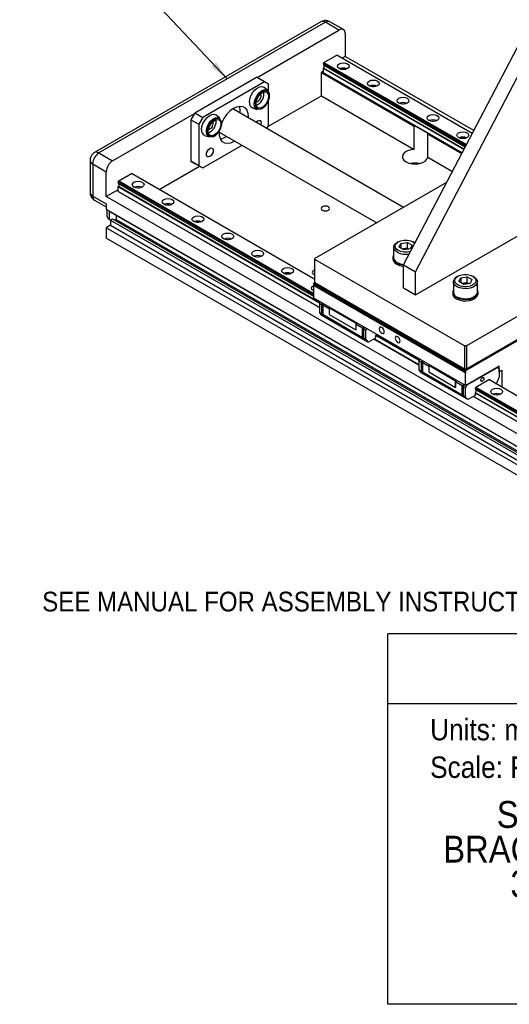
# Model space of a CAD drawing. Header units: millimetres. Extents: x 20 to 864, y 0 to 555.
# Tile 2 of 4: x 504 to 678, y 0 to 350. Entities that reach past the tile are written whole.
import ezdxf
from ezdxf.enums import TextEntityAlignment as Align

# ---------------------------------------------------------------- set-up
doc = ezdxf.new("R2010")
doc.units = ezdxf.units.MM
doc.header["$LTSCALE"] = 2
doc.linetypes.add('SLD-Solid', pattern=[0])
doc.layers.add('SLD-DEFPOINTS', color=7, linetype='Continuous', plot=False)
doc.layers.add('TEXT', color=140, linetype='SLD-Solid', lineweight=25)
doc.layers.get('SLD-DEFPOINTS').off()
doc.styles.add('SLDTEXTSTYLE0', font='GOTHIC.TTF', dxfattribs={"width": 0.913})
doc.styles.get("Standard").update_dxf_attribs({"font": 'GOTHIC.TTF'})
doc.dimstyles.new('SLDDIMSTYLE2', dxfattribs={"dimtxt": 0.18, "dimasz": 7, "dimexe": 0, "dimexo": 0.0625, "dimgap": 0, "dimtad": 0, "dimtih": 1, "dimtoh": 1, "dimdec": 0, "dimrnd": 1e-09, "dimzin": 0, "dimdsep": 46, "dimtxsty": 'Standard', "dimsah": 1, "dimcen": 0.09, "dimadec": 0, "dimazin": 0, "dimtfac": 7, "dimtdec": 0, "dimtofl": 0, "dimtmove": 0, "dimatfit": 3, "dimfxl": 0, "dimfrac": 2, "dimtolj": 1, "dimtzin": 0, "dimarcsym": 0})

# ---------------------------------------------------------------- blocks, each defined once
blk = doc.blocks.new('SW_NOTE_0')
at = {"layer": 'TEXT', "color": 0, "insert": (0, 9.73), "char_height": 7.62, "attachment_point": 1, "style": 'SLDTEXTSTYLE0'}
blk.add_mtext('Units: mm [inches]', dxfattribs=at)
blk = doc.blocks.new('SW_NOTE_0_1')
at = {"layer": 'TEXT', "color": 0, "insert": (0, 9.73), "char_height": 7.62, "attachment_point": 1, "style": 'SLDTEXTSTYLE0'}
blk.add_mtext('Scale: Full', dxfattribs=at)
blk = doc.blocks.new('Block1')
at = {"color": 140, "linetype": 'SLD-Solid', "lineweight": 18}
blk.add_line((863.6, 0), (863.6, 131.52), dxfattribs=at)
at = {"layer": 'TEXT'}
for p, q in [((863.6, 131.52), (635, 131.52)), ((635, 0), (635, 131.52)), ((635, 106.79), (863.6, 106.79)), ((863.6, 0), (635, 0))]:
    blk.add_line(p, q, dxfattribs=at)
at = {"layer": 'TEXT', "color": 140}
for name, p in [('SW_NOTE_0', (649.97, 91.6)), ('SW_NOTE_0_1', (649.97, 78.25))]:
    blk.add_blockref(name, p, dxfattribs=at)
at = {"layer": 'TEXT', "color": 140, "style": 'SLDTEXTSTYLE0', "width": 0.913}
for tag, height, p in [('AUTOATTR0', 8.47, (706.76, 113.41)), ('AUTOATTR1_0', 9.53, (673.61, 59.77)), ('AUTOATTR1_1', 9.53, (654.62, 47.45)), ('AUTOATTR1_2', 9.53, (678.5, 35.14))]:
    blk.add_attdef(tag, text='', height=height, dxfattribs=at).set_placement(p, align=Align.BOTTOM_LEFT)

msp = doc.modelspace()

# ---------------------------------------------------------------- linework, layer by layer
for p, q in [((640.57, 262.52), (707.75, 391.12)), ((644.81, 260.07), (711.99, 388.67)), ((611.21, 348.78), (530.84, 302.38)), ((612.8, 348.62), (532.43, 302.23)), ((617.62, 345.83), (612.8, 348.62)), ((619.21, 345.99), (614.38, 348.78)), ((588.54, 329.05), (617.62, 345.83)), ((619.87, 344.54), (619.87, 336.51)), ((612.3, 334.35), (616.83, 336.96)), ((664.95, 309.18), (616.83, 336.96)), ((619.87, 336.51), (618.74, 335.86)), ((665.47, 310.19), (619.87, 336.51)), ((612.09, 333.98), (612.3, 334.35)), ((662.65, 304.79), (612.09, 333.98)), ((612.09, 333.98), (612.09, 333.57)), ((612.09, 333.57), (662.49, 304.47)), ((612.09, 330.64), (612.09, 332.2)), ((661.94, 303.42), (612.09, 332.2)), ((612.12, 333.5), (662.47, 304.43)), ((662, 303.54), (612.13, 332.33)), ((612.3, 334.35), (662.85, 305.17)), ((566.48, 316.47), (588.4, 329.13)), ((591.23, 327.49), (588.4, 329.13)), ((612.09, 331.21), (611.38, 330.8)), ((611.38, 330.8), (644.36, 311.76)), ((611.38, 322.51), (611.38, 330.8)), ((661.31, 302.22), (612.09, 330.64)), ((612.09, 330.64), (612.3, 330.51)), ((612.3, 330.51), (644.78, 311.76)), ((591.23, 327.49), (569.31, 314.84)), ((592.34, 324.33), (591.04, 325.44)), ((592.64, 326.68), (591.23, 327.49)), ((592.64, 323.8), (592.64, 326.68)), ((591, 323.28), (590.94, 323.85)), ((592.39, 311.55), (611.38, 322.51)), ((611.38, 322.51), (644.36, 303.47)), ((586.9, 318.27), (588.51, 317.7)), ((592.64, 311.98), (592.64, 320.85)), ((537.26, 299.44), (566.34, 316.23)), ((566.34, 316.23), (565.07, 314.02)), ((566.48, 316.47), (566.34, 316.23)), ((566.48, 316.47), (569.31, 314.84)), ((569.31, 314.84), (567.89, 312.39)), ((575.37, 314.53), (574.07, 315.64)), ((640.52, 282.9), (579.92, 317.89)), ((565.07, 314.02), (565.07, 299.33)), ((565.07, 314.02), (567.89, 312.39)), ((567.89, 312.39), (567.89, 297.69)), ((574.03, 313.48), (573.97, 314.05)), ((592.02, 310.9), (592.64, 311.98)), ((644.36, 303.47), (644.36, 311.76)), ((644.78, 311.76), (649.11, 309.26)), ((569.93, 308.47), (571.54, 307.9)), ((575.15, 309.64), (631, 277.4)), ((649.11, 309.26), (661.31, 302.22)), ((649.11, 309.02), (661.21, 302.03)), ((649.11, 300.73), (649.11, 309.02)), ((569.31, 296.88), (583.28, 304.94)), ((532.43, 302.23), (537.26, 299.44)), ((649.11, 300.73), (657.88, 295.66)), ((529.26, 299.63), (529.26, 288.2)), ((530.19, 298.34), (530.19, 286.91)), ((530.19, 298.34), (535.01, 295.55)), ((553.79, 289.26), (568.14, 297.55)), ((565.07, 299.33), (566.48, 298.51)), ((567.89, 297.69), (565.07, 299.33)), ((566.48, 298.51), (569.31, 296.88)), ((567.89, 297.69), (569.31, 296.88)), ((535.01, 286.71), (535.01, 295.55)), ((539.47, 292.31), (543.99, 294.92)), ((609.1, 257.33), (543.99, 294.92)), ((644.81, 251.9), (719.06, 294.77)), ((539.26, 291.94), (539.47, 292.31)), ((608.75, 251.82), (539.26, 291.94)), ((539.26, 291.94), (539.26, 291.52)), ((539.26, 291.52), (608.75, 251.4)), ((539.26, 288.59), (539.26, 290.15)), ((610.7, 248.91), (539.26, 290.15)), ((539.29, 291.45), (608.75, 251.35)), ((610.77, 249.03), (539.3, 290.28)), ((539.47, 292.31), (608.75, 252.31)), ((655.83, 291.74), (609.1, 264.76)), ((530.19, 286.91), (535.01, 284.12)), ((539.26, 289.16), (535.01, 286.71)), ((747.15, 164.25), (535.01, 286.71)), ((610.66, 247.37), (539.26, 288.59)), ((539.26, 288.59), (539.47, 288.47)), ((539.47, 288.47), (610.66, 247.37)), ((530.84, 285.45), (535.01, 283.05)), ((535.01, 284.12), (535.01, 282.22)), ((535.01, 282.22), (747.15, 159.76)), ((535.27, 282.07), (535.27, 279.89)), ((536.2, 278.6), (536.2, 281.54)), ((536.5, 281.36), (536.5, 281.24)), ((748.63, 158.78), (536.5, 281.24)), ((538.55, 280.06), (538.55, 278.65)), ((743.81, 280.48), (662.84, 233.74)), ((536.5, 276.55), (535.01, 275.69)), ((536.53, 278.4), (536.2, 278.6)), ((536.5, 278.38), (537.21, 278.79)), ((536.5, 278.38), (536.5, 276.55)), ((536.5, 278.38), (748.63, 155.92)), ((536.5, 276.55), (748.63, 154.09)), ((537.21, 278.79), (749.34, 156.33)), ((538.55, 278.65), (538, 278.33)), ((538.55, 278.65), (750.68, 156.19)), ((662.84, 225.57), (750.88, 276.4)), ((535.01, 275.69), (535.01, 272.01)), ((747.15, 153.23), (535.01, 275.69)), ((662.49, 224.96), (747.34, 273.95)), ((747.15, 149.55), (535.01, 272.01)), ((638.63, 270.66), (638.27, 270.46)), ((639, 268.78), (639.61, 270.09)), ((639.61, 270.09), (641.89, 270.45)), ((639.61, 270.09), (639.61, 268.43)), ((641.89, 270.45), (643.55, 269.48)), ((641.89, 268.4), (641.89, 270.45)), ((643.55, 269.48), (642.94, 268.17)), ((644.28, 270.46), (643.93, 270.66)), ((643.93, 270.66), (644.57, 270.17)), ((644.28, 270.46), (644.61, 270.25)), ((637.03, 268.72), (637.03, 265.05)), ((640.67, 267.82), (639, 268.78)), ((640.12, 268.13), (640.75, 268.23)), ((642.94, 268.17), (640.67, 267.82)), ((640.75, 268.23), (641.89, 268.4)), ((641.89, 268.4), (642.43, 268.09)), ((609.1, 264.35), (609.1, 264.76)), ((662.14, 233.74), (609.1, 264.35)), ((609.1, 256.19), (609.1, 264.35)), ((636.78, 265.05), (636.78, 264.56)), ((640.57, 262.52), (644.81, 260.07)), ((640.57, 254.35), (640.57, 262.52)), ((644.81, 251.9), (644.81, 260.07)), ((609.1, 256.19), (608.75, 255.99)), ((608.75, 255.99), (662.49, 224.96)), ((608.75, 255.58), (608.75, 255.99)), ((662.49, 224.55), (608.75, 255.58)), ((608.93, 255.47), (608.75, 255.58)), ((608.75, 255.17), (608.93, 255.47)), ((608.75, 255.17), (662.49, 224.14)), ((608.75, 250.68), (608.75, 255.17)), ((662.67, 224.45), (608.93, 255.47)), ((609.1, 256.19), (662.14, 225.57)), ((658.24, 256.48), (658.24, 252.8)), ((659.84, 258.42), (659.48, 258.21)), ((660.21, 256.53), (660.82, 257.85)), ((661.88, 255.57), (660.21, 256.53)), ((660.82, 257.85), (663.1, 258.2)), ((660.82, 257.85), (660.82, 256.18)), ((661.33, 255.89), (661.96, 255.98)), ((664.16, 255.92), (661.88, 255.57)), ((661.96, 255.98), (663.1, 256.16)), ((663.1, 258.2), (664.77, 257.24)), ((663.1, 256.16), (663.1, 258.2)), ((663.1, 256.16), (663.65, 255.84)), ((664.77, 257.24), (664.16, 255.92)), ((665.5, 258.21), (665.14, 258.42)), ((666.74, 252.8), (666.74, 256.48)), ((608.75, 253.33), (608.64, 253.28)), ((640.57, 254.35), (644.81, 251.9)), ((657.99, 252.8), (657.99, 252.31)), ((666.99, 252.31), (666.99, 252.8)), ((662.49, 219.65), (608.75, 250.68)), ((610.98, 249.39), (610.66, 248.84)), ((610.66, 248.84), (611.51, 248.35)), ((610.66, 248.84), (610.66, 245.62)), ((611.51, 248.35), (611.83, 248.9)), ((611.51, 245.13), (611.51, 248.35)), ((611.93, 248.84), (611.86, 248.8)), ((611.86, 248.8), (611.86, 248.15)), ((610.66, 245.62), (611.51, 245.13)), ((610.72, 245.42), (611.33, 244.75)), ((611.57, 244.93), (610.72, 245.42)), ((611.33, 244.75), (627.88, 235.2)), ((611.37, 244.72), (627.92, 235.17)), ((611.86, 244.61), (611.57, 244.93)), ((611.86, 248.15), (611.86, 244.93)), ((614.12, 246.84), (611.86, 248.15)), ((611.86, 244.93), (626, 236.76)), ((611.86, 244.93), (611.86, 244.77)), ((611.86, 244.77), (611.86, 244.61)), ((611.86, 244.77), (626.13, 236.53)), ((614.27, 247.49), (614.12, 247.24)), ((614.12, 247.24), (623.6, 241.77)), ((614.12, 247.24), (614.12, 244.88)), ((614.12, 244.88), (623.6, 239.41)), ((623.6, 241.77), (623.74, 242.02)), ((623.6, 241.77), (623.6, 239.41)), ((623.99, 241.88), (623.67, 241.33)), ((626, 239.98), (623.67, 241.33)), ((623.67, 239.4), (623.67, 241.33)), ((623.67, 239.4), (623.6, 239.41)), ((626, 239.98), (626.57, 240.31)), ((626, 236.76), (626, 239.98)), ((626.68, 240.33), (626.36, 239.78)), ((627.21, 239.29), (626.36, 239.78)), ((626.36, 239.78), (626.36, 236.56)), ((626.57, 240.31), (626.57, 240.39)), ((626.57, 240.31), (626.64, 240.27)), ((627.21, 239.29), (627.52, 239.84)), ((627.21, 236.07), (627.21, 239.29)), ((626.71, 236.04), (626.13, 236.53)), ((627.21, 236.07), (626.36, 236.56)), ((627.27, 235.87), (626.42, 236.36)), ((626.42, 236.36), (626.71, 236.04)), ((627.27, 235.87), (627.88, 235.2)), ((628.17, 235.19), (630.67, 236.63)), ((629.96, 236.23), (646.01, 226.96)), ((646.01, 226.96), (629.96, 236.23)), ((630.67, 236.63), (630.67, 237.38)), ((646.05, 228.5), (630.67, 237.38)), ((646.12, 228.62), (630.72, 237.51)), ((662.84, 233.74), (662.14, 233.74)), ((662.14, 233.74), (662.14, 225.57)), ((662.84, 233.74), (662.84, 225.57)), ((646.33, 228.98), (646.01, 228.43)), ((646.01, 228.43), (646.86, 227.94)), ((646.01, 228.43), (646.01, 225.21)), ((646.86, 227.94), (647.18, 228.49)), ((646.86, 224.72), (646.86, 227.94)), ((647.29, 228.43), (647.22, 228.39)), ((647.22, 228.39), (647.22, 227.74)), ((647.22, 227.74), (647.22, 224.52)), ((649.48, 226.43), (647.22, 227.74)), ((646.01, 225.21), (646.86, 224.72)), ((646.08, 225.01), (646.69, 224.34)), ((646.93, 224.52), (646.08, 225.01)), ((646.69, 224.34), (663.23, 214.79)), ((646.73, 224.31), (663.28, 214.76)), ((647.22, 224.2), (646.93, 224.52)), ((647.22, 224.52), (661.36, 216.35)), ((647.22, 224.52), (647.22, 224.36)), ((647.22, 224.36), (647.22, 224.2)), ((647.22, 224.36), (661.48, 216.12)), ((649.62, 227.08), (649.48, 226.83)), ((649.48, 226.83), (658.95, 221.36)), ((649.48, 226.83), (649.48, 224.47)), ((649.48, 224.47), (658.95, 219)), ((662.14, 225.57), (662.84, 225.57)), ((674.3, 226.47), (662.49, 219.65)), ((662.49, 225.57), (662.49, 224.96)), ((662.49, 224.55), (662.49, 224.96)), ((662.49, 224.55), (662.67, 224.45)), ((662.67, 224.45), (662.49, 224.14)), ((662.49, 219.65), (662.49, 224.14)), ((663.13, 219.86), (673.87, 226.06)), ((673.87, 226.06), (673.73, 226.14)), ((673.87, 226.06), (674.44, 225.74)), ((674.3, 226.47), (674.51, 226.35)), ((674.44, 225.74), (674.44, 222.52)), ((674.51, 224.55), (674.44, 224.59)), ((674.51, 224.55), (674.51, 226.35)), ((674.51, 224.55), (675.57, 225.16)), ((675.57, 218.96), (675.57, 225.16)), ((658.95, 221.36), (659.1, 221.61)), ((658.95, 221.36), (658.95, 219)), ((659.34, 221.47), (659.03, 220.92)), ((661.36, 219.57), (659.03, 220.92)), ((659.03, 218.99), (659.03, 220.92)), ((666.24, 219.12), (670.76, 221.74)), ((747.15, 177.64), (670.76, 221.74)), ((673.17, 220.35), (673.48, 220.53)), ((673.77, 220.87), (674.38, 222.25)), ((659.03, 218.99), (658.95, 219)), ((661.36, 219.57), (661.92, 219.9)), ((661.36, 216.35), (661.36, 219.57)), ((662.03, 219.92), (661.71, 219.37)), ((662.56, 218.88), (661.71, 219.37)), ((661.71, 219.37), (661.71, 216.15)), ((661.92, 219.9), (661.92, 219.98)), ((661.92, 219.9), (662, 219.86)), ((662.56, 218.88), (663.13, 219.86)), ((662.56, 215.66), (662.56, 218.88)), ((662.99, 219.94), (663.13, 219.86)), ((666.03, 218.76), (666.24, 219.12)), ((666.03, 218.34), (666.03, 218.76)), ((747.15, 171.93), (666.03, 218.76)), ((666.03, 218.34), (747.15, 171.51)), ((666.03, 216.22), (666.03, 216.97)), ((747.15, 170.14), (666.03, 216.97)), ((666.06, 218.27), (747.15, 171.46)), ((747.15, 170.3), (666.07, 217.1)), ((666.24, 219.12), (747.15, 172.42)), ((662.07, 215.63), (661.48, 216.12)), ((662.56, 215.66), (661.71, 216.15)), ((662.62, 215.46), (661.77, 215.95)), ((661.77, 215.95), (662.07, 215.63)), ((662.62, 215.46), (663.23, 214.79)), ((663.52, 214.78), (666.03, 216.22)), ((665.32, 215.82), (747.15, 168.58)), ((747.15, 168.58), (665.32, 215.82))]:
    msp.add_line(p, q)
at = {"flags": 128}
for points in [[(612.13, 332.33), (612.25, 332.5), (612.33, 332.69), (612.38, 332.88), (612.4, 333.06), (612.38, 333.22), (612.33, 333.35), (612.3, 333.39)], [(617.67, 332.15), (617.22, 332.54), (617.06, 333), (617.22, 333.47), (617.67, 333.86), (618.36, 334.12), (619.16, 334.22), (619.96, 334.12), (620.64, 333.86), (621.1, 333.47), (621.26, 333), (621.1, 332.54), (620.64, 332.15), (619.96, 331.88), (619.16, 331.79), (618.36, 331.88), (617.67, 332.15)], [(619.43, 331.8), (619.16, 331.82), (618.89, 331.8)], [(585.81, 320.28), (585.94, 321.36), (586.32, 322.49), (586.92, 323.58), (587.68, 324.53), (588.53, 325.25), (589.41, 325.67), (590.23, 325.78), (590.91, 325.54), (591.04, 325.44)], [(628.28, 326.02), (627.83, 326.42), (627.67, 326.88), (627.83, 327.34), (628.28, 327.74), (628.96, 328), (629.77, 328.09), (630.57, 328), (631.25, 327.74), (631.71, 327.34), (631.87, 326.88), (631.71, 326.42), (631.25, 326.02), (630.57, 325.76), (629.77, 325.67), (628.96, 325.76), (628.28, 326.02)], [(630.03, 325.68), (629.77, 325.7), (629.5, 325.68)], [(587.61, 320.49), (587.97, 321.59), (588.55, 322.65), (589.3, 323.55), (590.13, 324.22), (590.98, 324.59), (591.75, 324.62), (592.34, 324.33)], [(592.66, 322.32), (592.52, 321.35), (592.13, 320.35), (591.54, 319.43), (590.8, 318.7), (590.03, 318.25), (589.29, 318.13), (588.7, 318.36), (588.31, 318.92), (588.17, 319.73), (588.31, 320.69), (588.7, 321.7), (589.29, 322.62), (590.03, 323.35), (590.8, 323.8), (591.54, 323.92), (592.13, 323.68), (592.52, 323.13), (592.66, 322.32)], [(638.89, 319.9), (638.43, 320.29), (638.27, 320.76), (638.43, 321.22), (638.89, 321.61), (639.57, 321.88), (640.37, 321.97), (641.18, 321.88), (641.86, 321.61), (642.31, 321.22), (642.47, 320.76), (642.31, 320.29), (641.86, 319.9), (641.18, 319.64), (640.37, 319.55), (639.57, 319.64), (638.89, 319.9)], [(580.27, 318.1), (581.41, 318.62), (582.49, 318.8), (583.46, 318.66), (584.28, 318.19), (584.89, 317.42), (585.27, 316.39), (585.39, 315.14), (585.38, 314.73)], [(588.51, 317.7), (588.08, 317.96), (587.66, 318.58), (587.5, 319.46), (587.61, 320.49)], [(640.64, 319.55), (640.37, 319.57), (640.11, 319.55)], [(568.84, 310.49), (568.97, 311.56), (569.35, 312.7), (569.95, 313.78), (570.71, 314.73), (571.56, 315.45), (572.44, 315.88), (573.25, 315.98), (573.94, 315.74), (574.07, 315.64)], [(570.57, 310.3), (570.84, 311.39), (571.34, 312.47), (572.04, 313.45), (572.85, 314.21), (573.7, 314.7), (574.51, 314.85), (575.19, 314.66), (575.37, 314.53)], [(649.49, 313.78), (649.04, 314.17), (648.88, 314.63), (649.04, 315.1), (649.49, 315.49), (650.18, 315.75), (650.98, 315.85), (651.78, 315.75), (652.46, 315.49), (652.92, 315.1), (653.08, 314.63), (652.92, 314.17), (652.46, 313.78), (651.78, 313.51), (650.98, 313.42), (650.18, 313.51), (649.49, 313.78)], [(575.69, 312.52), (575.55, 311.56), (575.16, 310.55), (574.57, 309.63), (573.83, 308.9), (573.05, 308.45), (572.32, 308.33), (571.72, 308.57), (571.33, 309.12), (571.2, 309.93), (571.33, 310.9), (571.72, 311.9), (572.32, 312.82), (573.05, 313.55), (573.83, 314), (574.57, 314.12), (575.16, 313.89), (575.55, 313.33), (575.69, 312.52)], [(588.18, 313.12), (588.28, 313.23), (588.75, 313.61)], [(588.75, 313.61), (589.23, 313.78), (589.63, 313.7), (589.9, 313.39), (589.99, 312.9), (589.9, 312.3), (589.85, 312.15)], [(651.24, 313.43), (650.98, 313.45), (650.71, 313.43)], [(571.54, 307.9), (571.31, 308.01), (570.82, 308.52), (570.56, 309.31), (570.57, 310.3)], [(580.62, 306.48), (580.27, 306.27), (579.13, 305.75), (578.04, 305.57), (577.07, 305.71), (576.26, 306.18), (575.65, 306.95), (575.27, 307.98), (575.14, 309.23), (575.2, 310.13)], [(660.1, 307.65), (659.65, 308.05), (659.49, 308.51), (659.65, 308.98), (660.1, 309.37), (660.78, 309.63), (661.59, 309.72), (662.39, 309.63), (663.07, 309.37), (663.53, 308.98), (663.69, 308.51), (663.53, 308.05), (663.07, 307.65), (662.39, 307.39), (661.59, 307.3), (660.78, 307.39), (660.1, 307.65)], [(661.85, 307.31), (661.59, 307.33), (661.32, 307.31)], [(571.78, 303.82), (572.26, 303.98), (572.66, 303.9), (572.93, 303.59), (573.02, 303.1), (572.93, 302.5), (572.66, 301.88), (572.26, 301.34), (571.78, 300.96), (571.31, 300.79), (570.91, 300.87), (570.64, 301.18), (570.55, 301.67), (570.64, 302.27), (570.91, 302.89), (571.31, 303.43), (571.78, 303.82)], [(644.36, 303.47), (643.1, 303.32), (641.96, 302.97), (641.04, 302.45), (640.41, 301.8), (640.13, 301.08), (640.21, 300.33), (640.66, 299.64), (641.43, 299.04), (642.47, 298.59), (643.68, 298.34), (644.96, 298.29), (646.22, 298.45), (647.35, 298.81), (648.25, 299.34), (648.85, 300), (649.11, 300.73)], [(539.3, 290.28), (539.41, 290.46), (539.5, 290.65), (539.55, 290.84), (539.57, 291.02), (539.55, 291.18), (539.5, 291.31), (539.47, 291.35)], [(544.84, 290.1), (544.39, 290.49), (544.23, 290.96), (544.39, 291.42), (544.84, 291.82), (545.52, 292.08), (546.33, 292.17), (547.13, 292.08), (547.81, 291.82), (548.27, 291.42), (548.43, 290.96), (548.27, 290.49), (547.81, 290.1), (547.13, 289.84), (546.33, 289.75), (545.52, 289.84), (544.84, 290.1)], [(546.59, 289.76), (546.33, 289.77), (546.06, 289.76)], [(555.45, 283.98), (554.99, 284.37), (554.83, 284.84), (554.99, 285.3), (555.45, 285.69), (556.13, 285.96), (556.93, 286.05), (557.74, 285.96), (558.42, 285.69), (558.87, 285.3), (559.03, 284.84), (558.87, 284.37), (558.42, 283.98), (557.74, 283.72), (556.93, 283.62), (556.13, 283.72), (555.45, 283.98)], [(557.2, 283.63), (556.93, 283.65), (556.67, 283.63)], [(613.86, 281.89), (614.18, 282.18), (614.3, 282.51), (614.18, 282.84), (613.86, 283.12), (613.37, 283.31), (612.8, 283.37), (612.22, 283.31), (611.73, 283.12), (611.41, 282.84), (611.3, 282.51), (611.41, 282.18), (611.73, 281.89), (612.22, 281.71), (612.8, 281.64), (613.37, 281.71), (613.86, 281.89)], [(566.06, 277.86), (565.6, 278.25), (565.44, 278.71), (565.6, 279.18), (566.06, 279.57), (566.74, 279.83), (567.54, 279.92), (568.34, 279.83), (569.03, 279.57), (569.48, 279.18), (569.64, 278.71), (569.48, 278.25), (569.03, 277.86), (568.34, 277.59), (567.54, 277.5), (566.74, 277.59), (566.06, 277.86)], [(567.81, 277.51), (567.54, 277.53), (567.27, 277.51)], [(576.66, 271.73), (576.21, 272.13), (576.05, 272.59), (576.21, 273.05), (576.66, 273.45), (577.34, 273.71), (578.15, 273.8), (578.95, 273.71), (579.63, 273.45), (580.09, 273.05), (580.25, 272.59), (580.09, 272.13), (579.63, 271.73), (578.95, 271.47), (578.15, 271.38), (577.34, 271.47), (576.66, 271.73)], [(578.41, 271.39), (578.15, 271.4), (577.88, 271.39)], [(638.27, 266.99), (637.52, 267.58), (637.1, 268.27), (637.05, 269), (637.38, 269.7), (638.06, 270.32), (638.27, 270.46)], [(643.02, 267.22), (642.98, 267.2), (641.86, 266.99), (640.69, 266.99), (639.57, 267.2), (638.63, 267.6), (637.94, 268.15), (637.57, 268.79), (637.57, 269.47), (637.94, 270.11), (638.63, 270.66), (639.57, 271.06), (640.69, 271.27), (641.86, 271.27), (642.98, 271.06), (643.93, 270.66), (643.93, 270.66)], [(587.27, 265.61), (586.81, 266), (586.65, 266.47), (586.81, 266.93), (587.27, 267.32), (587.95, 267.59), (588.75, 267.68), (589.56, 267.59), (590.24, 267.32), (590.69, 266.93), (590.85, 266.47), (590.69, 266), (590.24, 265.61), (589.56, 265.35), (588.75, 265.25), (587.95, 265.35), (587.27, 265.61)], [(637.03, 265.9), (636.79, 265.23), (636.88, 264.5), (637.33, 263.8), (638.1, 263.21), (639.12, 262.77), (640.32, 262.51), (640.57, 262.48)], [(589.02, 265.26), (588.75, 265.28), (588.49, 265.26)], [(636.78, 264.56), (636.88, 264.01), (637.33, 263.31), (638.1, 262.72), (639.12, 262.28), (640.32, 262.02), (640.57, 261.99)], [(597.88, 259.49), (597.42, 259.88), (597.26, 260.34), (597.42, 260.81), (597.88, 261.2), (598.56, 261.46), (599.36, 261.56), (600.16, 261.46), (600.84, 261.2), (601.3, 260.81), (601.46, 260.34), (601.3, 259.88), (600.84, 259.49), (600.16, 259.22), (599.36, 259.13), (598.56, 259.22), (597.88, 259.49)], [(599.63, 259.14), (599.36, 259.16), (599.09, 259.14)], [(609.1, 260.67), (609.04, 260.65), (608.55, 260.46), (608.23, 260.18), (608.11, 259.85), (608.23, 259.52), (608.55, 259.24), (609.04, 259.05), (609.1, 259.04)], [(665.14, 258.42), (665.83, 257.87), (666.19, 257.22), (666.19, 256.55), (665.83, 255.9), (665.14, 255.35), (664.19, 254.96), (663.08, 254.75), (661.9, 254.75), (660.79, 254.96), (659.84, 255.35), (659.15, 255.9), (658.79, 256.55), (658.79, 257.22), (659.15, 257.87), (659.84, 258.42), (660.79, 258.81), (661.9, 259.02), (663.08, 259.02), (664.19, 258.81), (665.14, 258.42)], [(608.75, 253.23), (608.48, 253.36), (608.03, 253.76), (607.87, 254.22), (608.03, 254.68), (608.48, 255.08), (608.78, 255.22)], [(659.49, 254.74), (658.73, 255.33), (658.31, 256.02), (658.27, 256.75), (658.6, 257.46), (659.27, 258.08), (659.48, 258.21)], [(665.5, 258.21), (665.91, 257.93), (666.5, 257.29), (666.74, 256.57), (666.6, 255.84), (666.09, 255.17), (665.26, 254.62), (664.19, 254.23), (662.97, 254.04), (661.7, 254.07), (660.5, 254.31), (659.49, 254.74)], [(657.99, 252.31), (658.09, 251.76), (658.54, 251.07), (659.31, 250.48), (660.33, 250.03), (661.53, 249.77), (662.81, 249.72), (664.06, 249.88), (665.19, 250.23), (666.09, 250.76), (666.71, 251.4), (666.98, 252.13), (666.99, 252.31)], [(658.24, 253.66), (658, 252.99), (658.09, 252.25), (658.54, 251.56), (659.31, 250.97), (660.33, 250.52), (661.53, 250.26), (662.81, 250.21), (664.06, 250.37), (665.19, 250.72), (666.09, 251.25), (666.71, 251.89), (666.98, 252.62), (666.89, 253.35), (666.74, 253.66)], [(666.74, 252.8), (666.6, 252.17), (666.09, 251.5), (665.26, 250.94), (664.19, 250.55), (662.97, 250.36), (661.7, 250.39), (660.5, 250.63), (659.49, 251.07)], [(611.33, 244.75), (611.36, 244.73), (611.37, 244.72)], [(633.68, 238.74), (633.61, 239.17), (633.42, 239.61), (633.13, 240), (632.79, 240.27), (632.45, 240.39), (632.17, 240.33), (631.98, 240.11), (631.91, 239.76), (631.98, 239.33), (632.17, 238.89), (632.45, 238.5), (632.79, 238.23), (633.13, 238.11), (633.42, 238.17), (633.61, 238.39), (633.68, 238.74)], [(639.33, 235.47), (639.27, 235.9), (639.07, 236.34), (638.79, 236.73), (638.45, 237), (638.11, 237.12), (637.82, 237.07), (637.63, 236.84), (637.56, 236.49), (637.63, 236.06), (637.82, 235.62), (638.11, 235.23), (638.45, 234.96), (638.79, 234.84), (639.07, 234.9), (639.27, 235.12), (639.33, 235.47)], [(646.69, 224.34), (646.71, 224.32), (646.73, 224.31)], [(669.07, 222.14), (669.02, 221.87), (668.9, 221.59), (668.72, 221.34), (668.5, 221.16), (668.28, 221.09), (668.1, 221.12), (667.98, 221.27), (667.94, 221.49), (667.98, 221.77), (668.1, 222.05), (668.28, 222.3), (668.5, 222.47), (668.72, 222.55), (668.9, 222.51), (669.02, 222.37), (669.07, 222.14)], [(672.12, 216.62), (671.67, 217.02), (671.51, 217.48), (671.67, 217.95), (672.12, 218.34), (672.8, 218.6), (673.61, 218.69), (674.41, 218.6), (675.09, 218.34), (675.55, 217.95), (675.71, 217.48), (675.55, 217.02), (675.09, 216.62), (674.41, 216.36), (673.61, 216.27), (672.8, 216.36), (672.12, 216.62)], [(673.87, 216.28), (673.61, 216.3), (673.34, 216.28)]]:
    msp.add_lwpolyline(points, dxfattribs=at)
for centre, radius, start, end in [((611.87, 347.32), 1.6, 54.3825, 114.3068), ((613.73, 347.32), 1.6, 65.6929, 125.6175), ((618.5, 344.76), 1.39, 350.786, 129.2032), ((612.16, 333.56), 0.0727, 173.1211, 235.5673), ((612.31, 332.19), 0.227, 142.7473, 177.5318), ((619.16, 329.04), 3.31, 66.3262, 113.6739), ((629.77, 322.91), 3.31, 66.3261, 113.674), ((586.55, 323.28), 4.45, 292.2028, 0.0136), ((587.75, 322.56), 2.23, 282.6499, 17.3554), ((586.19, 308.82), 11.01, 122.5064, 157.9822), ((577.14, 316.79), 5.43, 355.5113, 21.5479), ((587.75, 320.03), 1.96, 172.679, 244.4029), ((640.37, 316.79), 3.31, 66.3261, 113.674), ((569.58, 313.48), 4.45, 292.2028, 0.0136), ((570.78, 312.77), 2.23, 282.6499, 17.3554), ((644.61, 303.97), 7.79, 88.7491, 91.8414), ((650.98, 310.67), 3.31, 66.3261, 113.674), ((570.78, 310.24), 1.96, 172.6789, 244.403), ((574.72, 312.59), 5.43, 278.4562, 304.4953), ((647.61, 309.16), 1.5, 354.4791, 3.7491), ((661.59, 304.54), 3.31, 66.3263, 113.6737), ((535.06, 298.12), 4.88, 122.6055, 177.3945), ((531.5, 300.93), 1.6, 54.3824, 114.308), ((530.81, 299.77), 1.56, 184.8821, 246.3659), ((539.89, 295.33), 4.88, 122.6055, 177.3945), ((644.61, 290.96), 7.61, 78.6538, 101.3462), ((539.33, 291.51), 0.0727, 173.1211, 235.5673), ((539.48, 290.14), 0.227, 142.7473, 177.5318), ((546.33, 286.99), 3.31, 66.3262, 113.6739), ((530.85, 288.36), 1.6, 185.695, 245.6255), ((531.7, 286.71), 1.52, 172.7451, 235.9425), ((556.93, 280.87), 3.31, 66.3261, 113.674), ((536.86, 280.05), 1.6, 185.6948, 245.6254), ((567.54, 274.74), 3.31, 66.3261, 113.674), ((578.15, 268.62), 3.31, 66.3261, 113.674), ((588.75, 262.5), 3.31, 66.3263, 113.6737), ((641.29, 272.87), 6.61, 242.8531, 281.3794), ((641.18, 265.32), 2.94, 98.5156, 109.6835), ((641.28, 264.98), 3.29, 70.426, 99.2866), ((639.1, 265.22), 2.08, 184.8255, 246.4945), ((641.11, 268.63), 6.02, 241.9199, 265.4142), ((599.36, 256.37), 3.31, 66.3262, 113.6738), ((662.4, 253.08), 2.94, 98.5156, 109.6835), ((662.49, 252.74), 3.29, 70.426, 99.2865), ((660.32, 252.98), 2.08, 184.8256, 246.4945), ((610.95, 245.6), 0.288, 176.797, 218.5267), ((611.8, 245.11), 0.288, 176.797, 218.5267), ((629.53, 238.37), 1.47, 323.7675, 340.3644), ((626.64, 236.54), 0.288, 176.797, 218.5267), ((627.49, 236.05), 0.288, 176.797, 218.5267), ((628.03, 235.37), 0.227, 228.3026, 308.2432), ((630.9, 237.37), 0.227, 142.7473, 177.5318), ((646.3, 225.19), 0.288, 176.797, 218.5267), ((647.15, 224.7), 0.288, 176.797, 218.5267), ((674.38, 226.37), 0.131, 350.7857, 129.203), ((673.07, 221.16), 0.756, 302.4634, 337.2028), ((673.77, 222.53), 0.674, 335.1546, 358.6334), ((666.1, 218.33), 0.0767, 174.9116, 233.7768), ((666.25, 216.96), 0.227, 142.7473, 177.5318), ((665.36, 217.76), 0.971, 317.4411, 25.0904), ((673.61, 213.51), 3.31, 66.3262, 113.6738), ((662, 216.13), 0.288, 176.797, 218.5267), ((662.85, 215.64), 0.288, 176.797, 218.5267), ((663.38, 214.96), 0.227, 228.3026, 308.2432)]:
    msp.add_arc(centre, radius, start, end)
for centre in [(626.71, 236.76), (662.07, 216.35)]:
    msp.add_ellipse(centre, major_axis=(0.707, 0), ratio=0.577382, start_param=3.141593, end_param=3.74388)
for points, knots in [([(614.38, 348.76), (614.21, 348.85), (613.79, 349.08), (613.01, 349.24), (612.11, 349.15), (611.46, 348.98), (611.21, 348.78), (611.21, 348.77)], [0, 0, 0, 0, 0.171978, 0.426963, 0.704634, 0.996056, 1, 1, 1, 1]), ([(588.01, 320.43), (587.83, 319.59), (587.91, 318.85), (588.55, 317.88), (589.09, 317.69), (590.36, 318.01), (591.05, 318.49), (592.21, 319.9), (592.63, 320.77), (592.82, 321.61)], [0, 0, 0, 0, 0.25, 0.25, 0.5, 0.5, 0.75, 0.75, 1, 1, 1, 1]), ([(592.82, 321.61), (593, 322.45), (592.92, 323.2), (592.28, 324.17), (591.74, 324.35), (590.47, 324.04), (589.79, 323.56), (588.62, 322.15), (588.2, 321.28), (588.01, 320.43)], [0, 0, 0, 0, 0.25, 0.25, 0.5, 0.5, 0.75, 0.75, 1, 1, 1, 1]), ([(592.23, 319.97), (592.4, 320.3), (592.64, 320.77), (592.83, 321.35), (592.88, 321.6), (592.9, 321.7)], [0, 0, 0, 0, 0.579862, 0.811145, 1, 1, 1, 1]), ([(592.9, 321.7), (592.92, 321.81), (593, 322.14), (593.02, 322.67), (592.95, 323.27), (592.85, 323.68), (592.72, 323.84), (592.71, 323.86)], [0, 0, 0, 0, 0.130907, 0.395089, 0.672338, 0.958707, 1, 1, 1, 1]), ([(590.62, 318.17), (590.75, 318.26), (591.02, 318.45), (591.43, 318.86), (591.85, 319.36), (592.1, 319.77), (592.23, 319.97)], [0, 0, 0, 0, 0.21081, 0.445238, 0.713146, 1, 1, 1, 1]), ([(570.98, 310.28), (570.75, 308.57), (571.67, 307.62), (574.4, 308.67), (575.69, 310.47), (575.91, 312.18)], [0, 0, 0, 0, 0.5, 0.5, 1, 1, 1, 1]), ([(575.91, 312.18), (576.02, 313), (575.86, 313.68), (575.09, 314.48), (574.51, 314.56), (573.2, 314.06), (572.53, 313.49), (571.45, 311.98), (571.09, 311.09), (570.98, 310.28)], [0, 0, 0, 0, 0.25, 0.25, 0.5, 0.5, 0.75, 0.75, 1, 1, 1, 1]), ([(575.26, 310.18), (575.43, 310.51), (575.67, 310.97), (575.88, 311.62), (575.94, 311.93), (575.97, 312.1)], [0, 0, 0, 0, 0.521524, 0.729538, 1, 1, 1, 1]), ([(575.97, 312.1), (575.98, 312.14), (576.04, 312.41), (576.06, 312.77), (576.02, 313.06), (576, 313.16)], [0, 0, 0, 0, 0.114886, 0.691199, 1, 1, 1, 1]), ([(572.76, 307.92), (572.77, 307.92), (573.01, 307.97), (573.45, 308.22), (574, 308.61), (574.46, 309.06), (574.88, 309.57), (575.13, 309.97), (575.26, 310.18)], [0, 0, 0, 0, 0.016205, 0.267465, 0.465698, 0.624412, 0.805792, 1, 1, 1, 1]), ([(530.85, 302.38), (530.57, 302.19), (530.01, 301.8), (529.49, 300.93), (529.26, 300.18), (529.27, 299.75), (529.27, 299.63)], [0, 0, 0, 0, 0.299203, 0.613963, 0.895317, 1, 1, 1, 1]), ([(529.27, 288.2), (529.27, 288.1), (529.26, 287.79), (529.38, 287.24), (529.58, 286.83), (529.68, 286.61)], [0, 0, 0, 0, 0.181385, 0.567548, 1, 1, 1, 1]), ([(529.68, 286.61), (529.88, 286.34), (530.16, 285.95), (530.59, 285.59), (530.79, 285.5), (530.85, 285.47)], [0, 0, 0, 0, 0.605176, 0.878889, 1, 1, 1, 1])]:
    msp.add_open_spline(points, degree=3, knots=knots)

# ---------------------------------------------------------------- block references
at = {"layer": 'SLD-DEFPOINTS'}
msp.add_blockref('Block1', (0, 0), dxfattribs=at).add_auto_attribs({'AUTOATTR0': 'LAHP-ZB-33-33W', 'AUTOATTR1_0': 'SUREMOTION MOUNTING ', 'AUTOATTR1_1': 'BRACKET: Z -  LAHP-33 TO LAHP-', 'AUTOATTR1_2': '33W SERIES ACTUATORS'})

# ---------------------------------------------------------------- texts
at = {"layer": 'TEXT', "insert": (683.94, 146.46), "char_height": 7, "attachment_point": 2, "style": 'SLDTEXTSTYLE0'}
msp.add_mtext('SEE MANUAL FOR ASSEMBLY INSTRUCTIONS, DETAILS, AND MOUNTING OPTIONS', dxfattribs=at)

# ---------------------------------------------------------------- leaders
at = {"layer": 'TEXT'}
msp.add_leader([(577.99, 328.53), (550.39, 357.81), (537.69, 357.81)], dimstyle='SLDDIMSTYLE2', dxfattribs=at)

doc.saveas('drawing.dxf')
